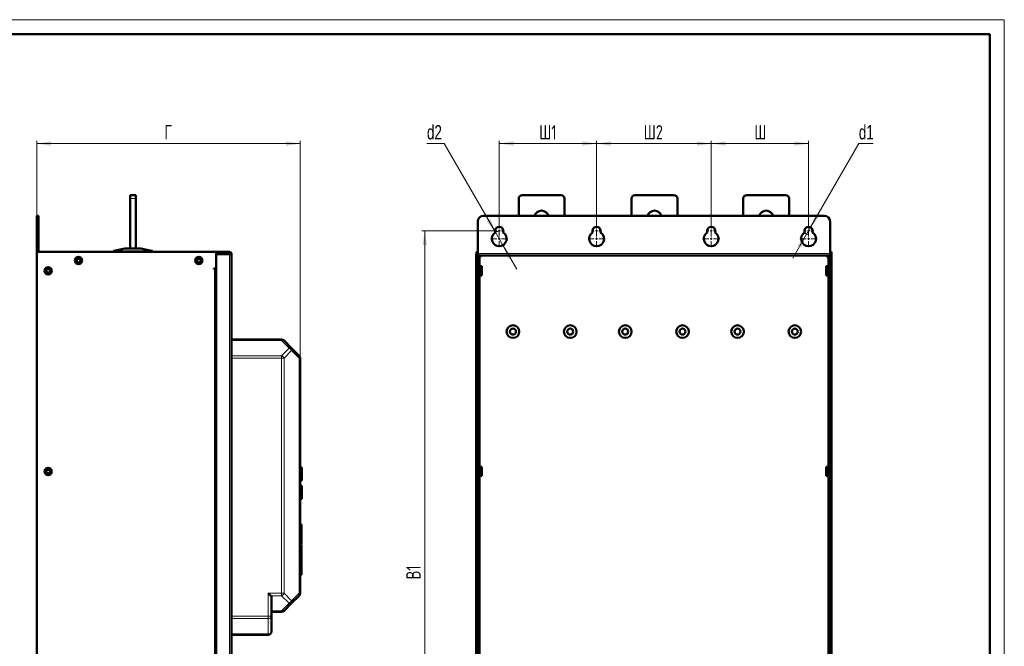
# Model space of a CAD drawing. Header units: millimetres. Extents: x 0 to 594, y 0 to 420.
# Tile 12 of 12: x 250 to 594, y 201 to 420. Entities that reach past the tile are written whole.
import ezdxf

# ---------------------------------------------------------------- set-up
doc = ezdxf.new("R2010")
doc.units = ezdxf.units.MM
doc.layers.add('ОСЕВЫЕ', color=7, linetype='Continuous')
doc.styles.add('SLDTEXTSTYLE0', font='TXT', dxfattribs={"width": 0.7, "bigfont": 'bigfont'})
doc.styles.add('SLDTEXTSTYLE1', font='TXT', dxfattribs={"width": 0.7})
doc.dimstyles.new('SLDDIMSTYLE0', dxfattribs={"dimtxt": 5, "dimasz": 5, "dimexe": 0, "dimexo": 0.0625, "dimgap": 1.25, "dimtad": 2, "dimdec": 1, "dimlfac": 2.5, "dimrnd": 1e-09, "dimzin": 12, "dimdsep": 46, "dimtxsty": 'SLDTEXTSTYLE1', "dimsah": 1, "dimcen": 0.09, "dimadec": 0, "dimazin": 3, "dimtfac": 1, "dimtdec": 3, "dimtofl": 0, "dimtmove": 0, "dimatfit": 3, "dimfxl": 0, "dimfrac": 2, "dimtolj": 1, "dimtzin": 12, "dimarcsym": 0})
doc.dimstyles.new('SLDDIMSTYLE1', dxfattribs={"dimtxt": 5, "dimasz": 5, "dimexe": 0, "dimexo": 0.0625, "dimgap": 1.25, "dimtad": 0, "dimtih": 1, "dimtoh": 1, "dimdec": 1, "dimlfac": 2.5, "dimrnd": 1e-09, "dimzin": 12, "dimdsep": 46, "dimtxsty": 'SLDTEXTSTYLE1', "dimsah": 1, "dimcen": 0, "dimadec": 0, "dimazin": 3, "dimtfac": 1, "dimtdec": 3, "dimtmove": 0, "dimatfit": 3, "dimfxl": 0, "dimfrac": 2, "dimtolj": 1, "dimtzin": 12, "dimarcsym": 0})
doc.dimstyles.new('SLDDIMSTYLE2', dxfattribs={"dimtxt": 5, "dimasz": 5, "dimexe": 0, "dimexo": 0.0625, "dimgap": 1.25, "dimtad": 0, "dimtih": 1, "dimtoh": 1, "dimdec": 1, "dimlfac": 2.5, "dimrnd": 1e-09, "dimzin": 12, "dimdsep": 46, "dimtxsty": 'SLDTEXTSTYLE1', "dimsah": 1, "dimcen": 0, "dimadec": 0, "dimazin": 3, "dimtfac": 1, "dimtdec": 3, "dimtmove": 0, "dimatfit": 3, "dimfxl": 0, "dimfrac": 2, "dimtolj": 1, "dimtzin": 12, "dimarcsym": 0})

# ---------------------------------------------------------------- blocks, each defined once
blk = doc.blocks.new('_D_2')
at = {"color": 7, "linetype": 'Continuous', "lineweight": 0}
for p, q in [((256.22, 351.6), (256.22, 377.79)), ((256.22, 376.79), (348.22, 376.79)), ((348.22, 301.9), (348.22, 377.79))]:
    blk.add_line(p, q, dxfattribs=at)
at = {"color": 7, "linetype": 'Continuous', "lineweight": 18}
for points in [[(256.22, 376.79), (261.22, 376.02), (261.22, 377.55)], [(348.22, 376.79), (343.22, 377.55), (343.22, 376.02)]]:
    blk.add_solid(points, dxfattribs=at)
at = {"color": 7, "linetype": 'Continuous', "lineweight": 18, "insert": (300.8, 383.23), "char_height": 5, "attachment_point": 1, "style": 'SLDTEXTSTYLE0'}
blk.add_mtext('Г', dxfattribs=at)
blk = doc.blocks.new('_D_3')
at = {"color": 7, "linetype": 'Continuous', "lineweight": 0}
for p, q in [((451.67, 348.2), (451.67, 377.79)), ((451.67, 376.79), (491.67, 376.79)), ((491.67, 348.2), (491.67, 377.79))]:
    blk.add_line(p, q, dxfattribs=at)
at = {"color": 7, "linetype": 'Continuous', "lineweight": 18}
for points in [[(451.67, 376.79), (456.67, 376.02), (456.67, 377.55)], [(491.67, 376.79), (486.67, 377.55), (486.67, 376.02)]]:
    blk.add_solid(points, dxfattribs=at)
at = {"color": 7, "linetype": 'Continuous', "lineweight": 18, "insert": (468.12, 383.23), "char_height": 5, "attachment_point": 1, "style": 'SLDTEXTSTYLE0'}
blk.add_mtext('Ш2', dxfattribs=at)
blk = doc.blocks.new('_D_4')
at = {"color": 7, "linetype": 'Continuous', "lineweight": 0}
for p, q in [((417.67, 348.2), (417.67, 377.79)), ((417.67, 376.79), (451.67, 376.79)), ((451.67, 348.2), (451.67, 377.79))]:
    blk.add_line(p, q, dxfattribs=at)
at = {"color": 7, "linetype": 'Continuous', "lineweight": 18}
for points in [[(417.67, 376.79), (422.67, 376.02), (422.67, 377.55)], [(451.67, 376.79), (446.67, 377.55), (446.67, 376.02)]]:
    blk.add_solid(points, dxfattribs=at)
at = {"color": 7, "linetype": 'Continuous', "lineweight": 18, "insert": (431.65, 383.23), "char_height": 5, "attachment_point": 1, "style": 'SLDTEXTSTYLE0'}
blk.add_mtext('Ш1', dxfattribs=at)
blk = doc.blocks.new('_D_5')
at = {"color": 7, "linetype": 'Continuous', "lineweight": 0}
for p, q in [((491.67, 348.2), (491.67, 377.79)), ((491.67, 376.79), (525.67, 376.79)), ((525.67, 348.2), (525.67, 377.79))]:
    blk.add_line(p, q, dxfattribs=at)
at = {"color": 7, "linetype": 'Continuous', "lineweight": 18}
for points in [[(491.67, 376.79), (496.67, 376.02), (496.67, 377.55)], [(525.67, 376.79), (520.67, 377.55), (520.67, 376.02)]]:
    blk.add_solid(points, dxfattribs=at)
at = {"color": 7, "linetype": 'Continuous', "lineweight": 18, "insert": (506.72, 383.23), "char_height": 5, "attachment_point": 1, "style": 'SLDTEXTSTYLE0'}
blk.add_mtext('Ш', dxfattribs=at)
blk = doc.blocks.new('_D_6')
at = {"color": 7, "linetype": 'Continuous', "lineweight": 0}
for p, q in [((415.86, 346.39), (390.67, 346.39)), ((391.67, 346.39), (391.67, 108.39)), ((415.86, 108.39), (390.67, 108.39))]:
    blk.add_line(p, q, dxfattribs=at)
at = {"color": 7, "linetype": 'Continuous', "lineweight": 18}
for points in [[(391.67, 346.39), (390.9, 341.39), (392.44, 341.39)], [(391.67, 108.39), (392.44, 113.39), (390.9, 113.39)]]:
    blk.add_solid(points, dxfattribs=at)
at = {"color": 7, "linetype": 'Continuous', "lineweight": 18, "insert": (385.23, 224.72), "char_height": 5, "attachment_point": 1, "rotation": 90, "style": 'SLDTEXTSTYLE0'}
blk.add_mtext('В1', dxfattribs=at)
blk = doc.blocks.new('_D_7')
at = {"color": 7, "linetype": 'Continuous', "lineweight": 0}
for p, q in [((526.37, 347.6), (543.22, 376.79)), ((543.22, 376.79), (548.2, 376.79)), ((524.97, 345.17), (526.37, 347.6)), ((524.97, 345.17), (520.16, 336.85))]:
    blk.add_line(p, q, dxfattribs=at)
at = {"color": 7, "linetype": 'Continuous', "lineweight": 18}
blk.add_arc((525.67, 346.39), 1.4, 180.4092, 275.5377, dxfattribs=at)
for points in [[(526.37, 347.6), (529.54, 351.54), (528.21, 352.31)], [(524.97, 345.17), (521.81, 341.23), (523.14, 340.46)]]:
    blk.add_solid(points, dxfattribs=at)
at = {"color": 7, "linetype": 'Continuous', "lineweight": 18, "insert": (543.22, 383.23), "char_height": 5, "attachment_point": 1, "style": 'SLDTEXTSTYLE1'}
blk.add_mtext('d1', dxfattribs=at)
blk = doc.blocks.new('_D_8')
at = {"color": 7, "linetype": 'Continuous', "lineweight": 0}
for p, q in [((398.5, 376.79), (392.46, 376.79)), ((416.37, 345.84), (398.5, 376.79)), ((418.97, 341.33), (416.37, 345.84)), ((418.97, 341.33), (423.78, 333.01))]:
    blk.add_line(p, q, dxfattribs=at)
at = {"color": 7, "linetype": 'Continuous', "lineweight": 18}
blk.add_arc((417.67, 343.59), 2.6, 98.9625, 122.3586, dxfattribs=at)
for points in [[(416.37, 345.84), (414.54, 350.55), (413.21, 349.78)], [(418.97, 341.33), (420.81, 336.62), (422.14, 337.39)]]:
    blk.add_solid(points, dxfattribs=at)
at = {"color": 7, "linetype": 'Continuous', "lineweight": 18, "insert": (392.46, 383.23), "char_height": 5, "attachment_point": 1, "style": 'SLDTEXTSTYLE1'}
blk.add_mtext('d2', dxfattribs=at)
blk = doc.blocks.new('SW_CENTERMARKSYMBOL_12')
at = {"color": 0, "linetype": 'Continuous', "lineweight": 18}
for p, q in [((-0.8, 0), (-1.8, 0)), ((0, 0), (-0.4, 0)), ((0, 0.8), (0, 1.8)), ((0, 0), (0, 0.4)), ((0, 0), (0, -0.4)), ((0, 0), (0.4, 0)), ((0.8, 0), (1.8, 0)), ((0, -0.8), (0, -1.8))]:
    blk.add_line(p, q, dxfattribs=at)
blk = doc.blocks.new('SW_CENTERMARKSYMBOL_13')
at = {"color": 0, "linetype": 'Continuous', "lineweight": 18}
for p, q in [((-0.8, 0), (-3, 0)), ((0, 0), (-0.4, 0)), ((0, 0.8), (0, 3)), ((0, 0), (0, 0.4)), ((0, 0), (0, -0.4)), ((0, 0), (0.4, 0)), ((0.8, 0), (3, 0)), ((0, -0.8), (0, -3))]:
    blk.add_line(p, q, dxfattribs=at)
blk = doc.blocks.new('SW_CENTERMARKSYMBOL_14')
at = {"color": 0, "linetype": 'Continuous', "lineweight": 18}
for p, q in [((-0.8, 0), (-1.8, 0)), ((0, 0), (-0.4, 0)), ((0, 0.8), (0, 1.8)), ((0, 0), (0, 0.4)), ((0, 0), (0, -0.4)), ((0, 0), (0.4, 0)), ((0.8, 0), (1.8, 0)), ((0, -0.8), (0, -1.8))]:
    blk.add_line(p, q, dxfattribs=at)
blk = doc.blocks.new('SW_CENTERMARKSYMBOL_15')
at = {"color": 0, "linetype": 'Continuous', "lineweight": 18}
for p, q in [((-0.8, 0), (-3, 0)), ((0, 0), (-0.4, 0)), ((0, 0.8), (0, 3)), ((0, 0), (0, 0.4)), ((0, 0), (0, -0.4)), ((0, 0), (0.4, 0)), ((0.8, 0), (3, 0)), ((0, -0.8), (0, -3))]:
    blk.add_line(p, q, dxfattribs=at)
blk = doc.blocks.new('SW_CENTERMARKSYMBOL_16')
at = {"color": 0, "linetype": 'Continuous', "lineweight": 18}
for p, q in [((-0.8, 0), (-1.8, 0)), ((0, 0), (-0.4, 0)), ((0, 0.8), (0, 1.8)), ((0, 0), (0, 0.4)), ((0, 0), (0, -0.4)), ((0, 0), (0.4, 0)), ((0.8, 0), (1.8, 0)), ((0, -0.8), (0, -1.8))]:
    blk.add_line(p, q, dxfattribs=at)
blk = doc.blocks.new('SW_CENTERMARKSYMBOL_17')
at = {"color": 0, "linetype": 'Continuous', "lineweight": 18}
for p, q in [((-0.8, 0), (-3, 0)), ((0, 0), (-0.4, 0)), ((0, 0.8), (0, 3)), ((0, 0), (0, 0.4)), ((0, 0), (0, -0.4)), ((0, 0), (0.4, 0)), ((0.8, 0), (3, 0)), ((0, -0.8), (0, -3))]:
    blk.add_line(p, q, dxfattribs=at)
blk = doc.blocks.new('SW_CENTERMARKSYMBOL_18')
at = {"color": 0, "linetype": 'Continuous', "lineweight": 18}
for p, q in [((-0.8, 0), (-1.8, 0)), ((0, 0), (-0.4, 0)), ((0, 0.8), (0, 1.8)), ((0, 0), (0, 0.4)), ((0, 0), (0, -0.4)), ((0, 0), (0.4, 0)), ((0.8, 0), (1.8, 0)), ((0, -0.8), (0, -1.8))]:
    blk.add_line(p, q, dxfattribs=at)
blk = doc.blocks.new('SW_CENTERMARKSYMBOL_19')
at = {"color": 0, "linetype": 'Continuous', "lineweight": 18}
for p, q in [((-0.8, 0), (-3, 0)), ((0, 0), (-0.4, 0)), ((0, 0.8), (0, 3)), ((0, 0), (0, 0.4)), ((0, 0), (0, -0.4)), ((0, 0), (0.4, 0)), ((0.8, 0), (3, 0)), ((0, -0.8), (0, -3))]:
    blk.add_line(p, q, dxfattribs=at)

msp = doc.modelspace()

# ---------------------------------------------------------------- linework, layer by layer
at = {"color": 7, "linetype": 'Continuous', "lineweight": 50}
for p, q in [((589, 415), (20, 415)), ((589, 5), (589, 415)), ((288.816, 358.785), (290.816, 358.785)), ((288.816, 358.785), (288.816, 357.585)), ((288.816, 357.585), (288.816, 340.185)), ((290.816, 357.585), (290.816, 358.785)), ((290.816, 340.185), (290.816, 357.585)), ((424.472, 351.585), (424.472, 357.585)), ((425.672, 358.785), (439.272, 358.785)), ((440.472, 357.585), (440.472, 351.585)), ((463.872, 351.585), (463.872, 357.585)), ((465.072, 358.785), (478.672, 358.785)), ((479.872, 357.585), (479.872, 351.585)), ((502.872, 351.585), (502.872, 357.585)), ((504.072, 358.785), (517.672, 358.785)), ((518.872, 357.585), (518.872, 351.585)), ((256.816, 351.585), (256.216, 351.585)), ((256.216, 351.585), (256.216, 349.585)), ((256.816, 351.585), (256.816, 349.585)), ((531.172, 351.585), (412.172, 351.585)), ((256.216, 338.985), (256.216, 349.585)), ((256.816, 349.585), (256.816, 338.985)), ((410.172, 349.585), (410.172, 338.465)), ((533.172, 338.465), (533.172, 349.585)), ((416.272, 345.776), (416.272, 346.385)), ((419.072, 346.385), (419.072, 345.776)), ((450.272, 345.776), (450.272, 346.385)), ((453.072, 346.385), (453.072, 345.776)), ((490.272, 345.776), (490.272, 346.385)), ((493.072, 346.385), (493.072, 345.776)), ((524.272, 345.776), (524.272, 346.385)), ((527.072, 346.385), (527.072, 345.776)), ((256.216, 338.985), (318.816, 338.985)), ((256.216, 113.785), (256.216, 338.985)), ((283.016, 339.336), (283.016, 338.985)), ((287.01, 340.184), (283.176, 339.417)), ((292.61, 340.185), (287.022, 340.185)), ((296.456, 339.417), (292.622, 340.184)), ((296.616, 338.985), (296.616, 339.336)), ((297.672, 338.985), (297.672, 339.025)), ((297.894, 339.025), (297.727, 339.025)), ((297.727, 338.985), (297.727, 339.025)), ((297.894, 338.985), (297.894, 339.025)), ((298.054, 338.985), (298.054, 339.025)), ((299.755, 339.025), (298.054, 339.025)), ((299.755, 338.985), (299.755, 339.025)), ((300.788, 338.985), (300.788, 339.025)), ((301.727, 339.025), (301.727, 338.985)), ((301.783, 339.025), (301.777, 339.025)), ((301.783, 338.985), (301.783, 339.025)), ((323.536, 338.985), (318.816, 338.985)), ((318.816, 338.985), (318.816, 338.222)), ((318.816, 338.505), (323.536, 338.505)), ((318.816, 114.548), (318.816, 338.222)), ((318.816, 338.222), (323.536, 338.222)), ((318.896, 338.265), (322.016, 338.265)), ((319.296, 338.305), (319.296, 338.265)), ((323.216, 338.265), (322.016, 338.265)), ((323.216, 338.222), (323.216, 338.265)), ((323.536, 338.505), (323.536, 338.985)), ((323.736, 338.305), (324.216, 338.305)), ((324.216, 338.305), (324.216, 114.465)), ((409.672, 338.222), (409.692, 338.222)), ((409.672, 338.222), (409.672, 114.548)), ((409.692, 338.985), (410.172, 338.985)), ((409.692, 338.985), (409.692, 113.785)), ((410.172, 113.785), (410.172, 338.985)), ((533.172, 337.785), (410.172, 337.785)), ((411.152, 337.485), (410.172, 337.485)), ((410.172, 337.185), (410.172, 115.585)), ((410.172, 337.185), (410.772, 337.185)), ((410.652, 337.485), (410.652, 337.185)), ((410.772, 337.185), (410.772, 115.585)), ((410.772, 337.185), (410.852, 337.185)), ((410.852, 337.185), (411.152, 337.185)), ((411.152, 337.185), (411.152, 337.485)), ((533.172, 337.485), (532.192, 337.485)), ((532.192, 337.485), (532.192, 337.185)), ((532.192, 337.185), (532.492, 337.185)), ((532.572, 337.185), (532.492, 337.185)), ((533.172, 337.185), (532.572, 337.185)), ((532.572, 115.585), (532.572, 337.185)), ((532.692, 337.185), (532.692, 337.485)), ((533.652, 338.985), (533.172, 338.985)), ((533.172, 338.985), (533.172, 113.785)), ((533.172, 115.585), (533.172, 337.185)), ((533.652, 113.785), (533.652, 338.985)), ((533.672, 338.222), (533.652, 338.222)), ((533.672, 114.548), (533.672, 338.222)), ((411.572, 333.965), (410.772, 333.965)), ((411.572, 330.805), (411.572, 333.965)), ((532.572, 333.965), (531.772, 333.965)), ((531.772, 333.965), (531.772, 332.385)), ((318.816, 333.225), (318.016, 333.225)), ((318.016, 333.225), (318.016, 332.985)), ((318.016, 332.985), (318.256, 332.985)), ((318.816, 332.985), (318.256, 332.985)), ((410.772, 330.805), (411.572, 330.805)), ((531.772, 332.385), (531.772, 330.805)), ((531.772, 330.805), (532.572, 330.805)), ((324.216, 308.385), (341.719, 308.385)), ((342.568, 308.034), (345.216, 305.385)), ((345.216, 305.385), (347.865, 302.737)), ((348.216, 301.888), (348.216, 219.882)), ((348.22, 293.805), (348.216, 293.805)), ((348.216, 291.057), (348.22, 291.057)), ((348.22, 291.905), (348.22, 291.057)), ((348.22, 285.665), (348.216, 285.665)), ((348.22, 285.665), (348.22, 284.865)), ((348.22, 284.865), (348.22, 277.188)), ((348.22, 276.907), (348.22, 273.665)), ((348.216, 272.865), (348.22, 272.865)), ((348.22, 273.665), (348.22, 272.865)), ((348.627, 263.8), (348.216, 263.821)), ((348.816, 261.825), (348.856, 261.825)), ((411.572, 263.965), (410.772, 263.965)), ((411.572, 260.805), (411.572, 263.965)), ((532.572, 263.965), (531.772, 263.965)), ((531.772, 263.965), (531.772, 262.385)), ((531.772, 262.385), (531.772, 260.805)), ((348.216, 259.189), (348.627, 259.21)), ((348.816, 261.105), (348.856, 261.105)), ((410.772, 260.805), (411.572, 260.805)), ((531.772, 260.805), (532.572, 260.805)), ((348.627, 257.4), (348.216, 257.421)), ((348.216, 252.789), (348.627, 252.81)), ((348.22, 251.554), (348.216, 251.554)), ((348.22, 251.554), (348.22, 250.705)), ((348.216, 248.805), (348.22, 248.805)), ((348.616, 243.848), (348.216, 243.848)), ((348.616, 236.945), (348.216, 236.945)), ((348.616, 230.855), (348.216, 230.855)), ((348.216, 226.32), (348.616, 226.32)), ((338.216, 218.185), (338.216, 211.882)), ((347.865, 219.034), (345.216, 216.385)), ((341.719, 213.385), (338.216, 213.385)), ((345.216, 216.385), (342.568, 213.737)), ((338.216, 211.882), (338.216, 206.585)), ((324.216, 205.385), (337.016, 205.385))]:
    msp.add_line(p, q, dxfattribs=at)
at = {"color": 9, "linetype": 'Continuous', "lineweight": 18}
for p, q in [((288.816, 357.585), (290.816, 357.585)), ((256.216, 349.585), (256.816, 349.585)), ((283.188, 339.417), (287.022, 340.184)), ((296.216, 339.396), (283.416, 339.396)), ((283.416, 339.338), (283.416, 339.396)), ((283.416, 339.338), (296.216, 339.338)), ((283.416, 338.985), (283.416, 339.338)), ((287.022, 340.185), (287.022, 340.184)), ((287.022, 340.184), (292.61, 340.184)), ((292.61, 340.184), (292.61, 340.185)), ((292.61, 340.184), (296.444, 339.417)), ((296.216, 339.338), (296.216, 339.396)), ((296.216, 339.338), (296.216, 338.985)), ((322.016, 338.265), (322.016, 338.222)), ((323.536, 338.222), (323.536, 114.548)), ((533.172, 338.465), (410.172, 338.465)), ((410.172, 337.705), (533.172, 337.705)), ((410.852, 333.965), (410.852, 337.185)), ((532.492, 337.185), (532.492, 333.965)), ((318.256, 119.785), (318.256, 332.985)), ((410.852, 263.965), (410.852, 330.805)), ((532.492, 330.805), (532.492, 263.965)), ((341.719, 308.034), (324.216, 308.034)), ((341.719, 308.034), (344.368, 305.385)), ((324.216, 302.737), (341.719, 302.737)), ((344.368, 305.385), (341.719, 302.737)), ((345.216, 304.537), (342.568, 301.888)), ((347.865, 301.888), (345.216, 304.537)), ((341.719, 301.888), (324.216, 301.888)), ((341.719, 301.888), (341.719, 219.882)), ((342.568, 301.888), (341.719, 301.888)), ((342.568, 301.888), (342.568, 219.882)), ((347.865, 301.888), (347.865, 219.882)), ((348.216, 291.905), (348.22, 291.905)), ((348.216, 284.865), (348.22, 284.865)), ((348.22, 273.665), (348.216, 273.665)), ((348.627, 259.21), (348.627, 263.8)), ((410.852, 191.965), (410.852, 260.805)), ((532.492, 260.805), (532.492, 191.965)), ((348.627, 255.105), (348.627, 257.4)), ((348.627, 252.81), (348.627, 255.105)), ((348.22, 250.705), (348.216, 250.705)), ((348.616, 228.149), (348.216, 228.149)), ((337.016, 219.882), (341.719, 219.882)), ((337.016, 211.882), (337.016, 219.882)), ((341.719, 219.034), (337.865, 219.034)), ((341.719, 219.882), (342.568, 219.882)), ((341.719, 219.034), (344.368, 216.385)), ((342.568, 219.882), (345.216, 217.234)), ((345.216, 217.234), (347.865, 219.882)), ((341.719, 213.737), (338.216, 213.737)), ((344.368, 216.385), (341.719, 213.737)), ((324.216, 211.882), (337.016, 211.882)), ((324.216, 211.034), (337.016, 211.034)), ((337.016, 211.882), (338.216, 211.882)), ((337.016, 211.034), (337.016, 205.737)), ((324.216, 205.737), (337.016, 205.737))]:
    msp.add_line(p, q, dxfattribs=at)
at = {"color": 7, "linetype": 'Continuous', "lineweight": 50, "flags": 128}
msp.add_lwpolyline([(318.817, 338.335), (318.829, 338.438), (318.846, 338.505)], dxfattribs=at)
at = {"color": 7, "linetype": 'Continuous', "lineweight": 50}
for centre, radius in [((270.816, 335.985), 1.3), ((270.816, 335.985), 0.9), ((312.816, 335.985), 1.3), ((312.816, 335.985), 0.9), ((260.216, 332.385), 1.3), ((270.816, 335.985), 0.64), ((312.816, 335.985), 0.64), ((260.216, 332.385), 0.9), ((260.216, 332.385), 0.66), ((422.472, 311.185), 2.2), ((442.472, 311.185), 2.2), ((461.672, 311.185), 2.2), ((481.672, 311.185), 2.2), ((500.872, 311.185), 2.2), ((520.872, 311.185), 2.2), ((422.472, 311.185), 1.04), ((442.472, 311.185), 1.04), ((461.672, 311.185), 1.04), ((481.672, 311.185), 1.04), ((500.872, 311.185), 1.04), ((520.872, 311.185), 1.04), ((260.216, 262.385), 1.3), ((260.216, 262.385), 0.9), ((260.216, 262.385), 0.66)]:
    msp.add_circle(centre, radius, dxfattribs=at)
for centre, radius, start, end in [((425.672, 357.585), 1.2, 90, 180), ((439.272, 357.585), 1.2, 0, 90), ((465.072, 357.585), 1.2, 90, 180), ((478.672, 357.585), 1.2, 0, 90), ((504.072, 357.585), 1.2, 90, 180), ((517.672, 357.585), 1.2, 0, 90), ((412.172, 349.585), 2, 90, 180), ((432.472, 350.785), 2.6, 17.92021, 162.07979), ((471.872, 350.785), 2.6, 17.92021, 162.07979), ((510.872, 350.785), 2.6, 17.92021, 162.07979), ((531.172, 349.585), 2, 0, 90), ((417.672, 346.385), 1.4, 0, 180), ((451.672, 346.385), 1.4, 0, 180), ((491.672, 346.385), 1.4, 0, 180), ((525.672, 346.385), 1.4, 0, 180), ((417.672, 343.585), 2.6, 122.57897, 57.42103), ((451.672, 343.585), 2.6, 122.57897, 57.42103), ((491.672, 343.585), 2.6, 122.57897, 57.42103), ((525.672, 343.585), 2.6, 122.57897, 57.42103), ((283.076, 339.336), 0.06, 152.49164, 180), ((283.076, 339.336), 0.06, 101.30993, 131.7441), ((287.022, 340.125), 0.06, 90, 101.30993), ((292.61, 340.125), 0.06, 78.69007, 90), ((296.556, 339.336), 0.06, 48.25366, 78.69007), ((296.556, 339.336), 0.06, 0, 27.50836), ((318.896, 338.345), 0.08, 180, 270), ((319.496, 338.305), 0.2, 90, 180), ((341.719, 307.185), 1.2, 45, 90), ((347.016, 301.888), 1.2, 0, 45), ((348.616, 263.6), 0.2, 0, 87), ((348.616, 259.41), 0.2, 273, 0), ((348.616, 257.2), 0.2, 0, 87), ((348.616, 253.01), 0.2, 273, 0), ((347.016, 219.882), 1.2, 315, 360), ((341.719, 214.585), 1.2, 270, 315.00001), ((337.016, 206.585), 1.2, 270, 360)]:
    msp.add_arc(centre, radius, start, end, dxfattribs=at)
at = {"color": 9, "linetype": 'Continuous', "lineweight": 18}
for centre, radius, start, end in [((283.181, 339.392), 0.026, 74.83549, 100.9807), ((287.015, 340.158), 0.026, 74.83549, 100.9807), ((292.617, 340.158), 0.026, 79.0193, 105.16451), ((296.451, 339.392), 0.026, 79.0193, 105.16451), ((344.607, 304.961), 0.742, 325.14306, 34.85694), ((343.465, 218.137), 1.971, 297.27378, 332.72622)]:
    msp.add_arc(centre, radius, start, end, dxfattribs=at)
for points, knots in [([(283.148, 339.358), (283.127, 339.355), (283.087, 339.348), (283.046, 339.341), (283.021, 339.337), (283.018, 339.336), (283.016, 339.336)], [0, 0, 0, 0, 0.2625573, 0.5165854, 0.7623146, 1, 1, 1, 1]), ([(283.188, 339.417), (283.183, 339.415), (283.173, 339.411), (283.161, 339.396), (283.152, 339.379), (283.149, 339.365), (283.148, 339.358)], [0, 0, 0, 0, 0.27892058, 0.49994961, 0.7576925, 1, 1, 1, 1]), ([(283.416, 339.338), (283.368, 339.339), (283.268, 339.34), (283.189, 339.352), (283.148, 339.358)], [0, 0, 0, 0, 0.4870401, 1, 1, 1, 1]), ([(283.416, 339.396), (283.374, 339.397), (283.289, 339.399), (283.222, 339.411), (283.188, 339.417)], [0, 0, 0, 0, 0.4983437, 1, 1, 1, 1]), ([(296.444, 339.417), (296.41, 339.411), (296.343, 339.399), (296.258, 339.397), (296.216, 339.396)], [0, 0, 0, 0, 0.5016563, 1, 1, 1, 1]), ([(296.485, 339.358), (296.444, 339.352), (296.364, 339.34), (296.265, 339.339), (296.216, 339.338)], [0, 0, 0, 0, 0.5129599, 1, 1, 1, 1]), ([(296.485, 339.358), (296.483, 339.365), (296.481, 339.379), (296.472, 339.396), (296.459, 339.411), (296.45, 339.415), (296.444, 339.417)], [0, 0, 0, 0, 0.2423312, 0.5000503, 0.721113, 1, 1, 1, 1]), ([(296.616, 339.336), (296.615, 339.336), (296.612, 339.337), (296.586, 339.341), (296.545, 339.348), (296.505, 339.355), (296.485, 339.358)], [0, 0, 0, 0, 0.2376854, 0.4834146, 0.7374427, 1, 1, 1, 1])]:
    msp.add_open_spline(points, degree=3, knots=knots, dxfattribs=at)
at = {"color": 7, "linetype": 'Continuous', "lineweight": 50}
for points, knots in [([(283.046, 339.388), (283.041, 339.385), (283.033, 339.379), (283.024, 339.366), (283.018, 339.351), (283.018, 339.341), (283.018, 339.336)], [0, 0, 0, 0, 0.2496677, 0.50386847, 0.75593439, 1, 1, 1, 1]), ([(283.176, 339.417), (283.16, 339.414), (283.126, 339.407), (283.092, 339.4), (283.068, 339.396), (283.066, 339.395), (283.064, 339.395)], [0, 0, 0, 0, 0.2504587, 0.5014238, 0.7501947, 1, 1, 1, 1]), ([(283.148, 339.358), (283.147, 339.365), (283.147, 339.379), (283.152, 339.397), (283.16, 339.408), (283.168, 339.415), (283.173, 339.416), (283.176, 339.417)], [0, 0, 0, 0, 0.231821, 0.4992739, 0.7031761, 0.840111, 1, 1, 1, 1]), ([(296.456, 339.417), (296.459, 339.416), (296.465, 339.415), (296.473, 339.408), (296.48, 339.397), (296.486, 339.379), (296.485, 339.365), (296.485, 339.358)], [0, 0, 0, 0, 0.1599166, 0.2968601, 0.5007262, 0.7681984, 1, 1, 1, 1]), ([(296.568, 339.395), (296.567, 339.395), (296.564, 339.396), (296.541, 339.4), (296.506, 339.407), (296.473, 339.414), (296.456, 339.417)], [0, 0, 0, 0, 0.2483064, 0.4985086, 0.7480251, 1, 1, 1, 1]), ([(296.614, 339.336), (296.614, 339.341), (296.614, 339.351), (296.609, 339.366), (296.6, 339.379), (296.591, 339.385), (296.586, 339.388)], [0, 0, 0, 0, 0.2440656, 0.4961315, 0.7503323, 1, 1, 1, 1]), ([(298.054, 339.025), (298.031, 339.025), (297.984, 339.025), (297.925, 339.025), (297.899, 339.025), (297.895, 339.025), (297.894, 339.025)], [0, 0, 0, 0, 0.2689364, 0.5392011, 0.8080127, 1, 1, 1, 1]), ([(300.788, 339.025), (300.761, 339.025), (300.627, 339.025), (300.383, 339.025), (300.079, 339.025), (299.847, 339.025), (299.785, 339.025), (299.755, 339.025)], [0, 0, 0, 0, 0.0548545, 0.2760399, 0.4993477, 0.755875, 1, 1, 1, 1]), ([(301.727, 339.025), (301.727, 339.025), (301.725, 339.025), (301.699, 339.025), (301.6, 339.025), (301.429, 339.025), (301.244, 339.025), (301.028, 339.025), (300.888, 339.025), (300.788, 339.025)], [0, 0, 0, 0, 0.0481792, 0.2416914, 0.4360999, 0.5912494, 0.7472549, 0.8210404, 1, 1, 1, 1]), ([(348.816, 261.505), (348.816, 261.769), (348.816, 262.174), (348.816, 262.662), (348.816, 262.997), (348.816, 263.268), (348.816, 263.529), (348.816, 263.572), (348.816, 263.6)], [0, 0, 0, 0, 0.2394568, 0.3683607, 0.5, 0.6316393, 0.7605432, 1, 1, 1, 1]), ([(348.816, 259.41), (348.816, 259.438), (348.816, 259.481), (348.816, 259.742), (348.816, 260.013), (348.816, 260.348), (348.816, 260.836), (348.816, 261.242), (348.816, 261.505)], [0, 0, 0, 0, 0.2394568, 0.3683607, 0.5, 0.6316393, 0.7605432, 1, 1, 1, 1]), ([(348.816, 255.105), (348.816, 255.369), (348.816, 255.774), (348.816, 256.262), (348.816, 256.597), (348.816, 256.868), (348.816, 257.129), (348.816, 257.172), (348.816, 257.2)], [0, 0, 0, 0, 0.2394568, 0.3683607, 0.5, 0.6316393, 0.7605432, 1, 1, 1, 1]), ([(348.816, 253.01), (348.816, 253.038), (348.816, 253.081), (348.816, 253.342), (348.816, 253.613), (348.816, 253.948), (348.816, 254.436), (348.816, 254.842), (348.816, 255.105)], [0, 0, 0, 0, 0.2394568, 0.3683607, 0.5, 0.6316393, 0.7605432, 1, 1, 1, 1]), ([(348.616, 243.818), (348.616, 243.827), (348.616, 243.866), (348.616, 243.679), (348.616, 243.287), (348.616, 242.747), (348.616, 241.868), (348.616, 240.637), (348.616, 239.568), (348.616, 238.704), (348.616, 238.005), (348.616, 237.461), (348.616, 237.161), (348.616, 237.085)], [0, 0, 0, 0, 0.0439483, 0.1953701, 0.2721675, 0.3488549, 0.4856961, 0.6044659, 0.7346037, 0.8032988, 0.8720627, 0.9679092, 1, 1, 1, 1]), ([(348.616, 236.945), (348.616, 236.691), (348.616, 236.047), (348.616, 234.966), (348.616, 233.832), (348.616, 232.824), (348.616, 231.827), (348.616, 231.215), (348.616, 230.855)], [0, 0, 0, 0, 0.1250906, 0.3179914, 0.510708, 0.6533693, 0.7958207, 1, 1, 1, 1]), ([(348.616, 230.855), (348.616, 230.643), (348.616, 230.049), (348.616, 229.084), (348.616, 228.492), (348.616, 228.149)], [0, 0, 0, 0, 0.1892578, 0.5302376, 1, 1, 1, 1]), ([(348.616, 228.149), (348.616, 228.024), (348.616, 227.649), (348.616, 227.141), (348.616, 226.669), (348.616, 226.326), (348.616, 226.364), (348.616, 226.377)], [0, 0, 0, 0, 0.1148571, 0.3461682, 0.577647, 0.8651323, 1, 1, 1, 1]), ([(337.865, 219.034), (337.738, 219.16), (337.475, 219.424), (337.173, 219.726), (337.016, 219.882)], [0, 0, 0, 0, 0.4814571, 1, 1, 1, 1]), ([(337.865, 219.034), (337.965, 218.907), (338.175, 218.643), (338.202, 218.342), (338.216, 218.185)], [0, 0, 0, 0, 0.4814571, 1, 1, 1, 1])]:
    msp.add_open_spline(points, degree=3, knots=knots, dxfattribs=at)
for points in [[(323.536, 338.985), (323.625, 338.975), (323.803, 338.954), (324.028, 338.797), (324.185, 338.572), (324.206, 338.394), (324.216, 338.305)], [(323.736, 338.305), (323.733, 338.331), (323.727, 338.384), (323.681, 338.45), (323.615, 338.496), (323.562, 338.502), (323.536, 338.505)], [(323.536, 338.222), (323.562, 338.229), (323.615, 338.243), (323.681, 338.264), (323.727, 338.284), (323.733, 338.298), (323.736, 338.305)], [(324.216, 338.305), (324.206, 338.298), (324.185, 338.284), (324.028, 338.264), (323.803, 338.243), (323.625, 338.229), (323.536, 338.222)]]:
    msp.add_open_spline(points, degree=3, dxfattribs=at)
at = {"color": 9, "linetype": 'Continuous', "lineweight": 18}
for points in [[(341.719, 308.034), (341.719, 308.086), (341.719, 308.191), (341.719, 308.3), (341.719, 308.372), (341.719, 308.381), (341.719, 308.385)], [(342.568, 308.034), (342.519, 308.071), (342.422, 308.145), (342.214, 308.175), (341.976, 308.145), (341.805, 308.071), (341.719, 308.034)], [(341.719, 301.888), (341.719, 301.967), (341.719, 302.124), (341.719, 302.35), (341.719, 302.56), (341.719, 302.678), (341.719, 302.737)], [(341.719, 302.737), (341.805, 302.688), (341.976, 302.591), (342.214, 302.383), (342.422, 302.145), (342.519, 301.974), (342.568, 301.888)], [(344.368, 305.385), (344.453, 305.422), (344.624, 305.497), (344.862, 305.526), (345.071, 305.497), (345.168, 305.422), (345.216, 305.385)], [(345.216, 304.537), (345.168, 304.622), (345.071, 304.793), (344.862, 305.031), (344.624, 305.24), (344.453, 305.337), (344.368, 305.385)], [(347.865, 301.888), (347.902, 301.974), (347.976, 302.145), (348.006, 302.383), (347.976, 302.591), (347.902, 302.688), (347.865, 302.737)], [(348.216, 301.888), (348.212, 301.888), (348.203, 301.888), (348.131, 301.888), (348.022, 301.888), (347.917, 301.888), (347.865, 301.888)], [(341.719, 219.034), (341.719, 219.092), (341.719, 219.21), (341.719, 219.42), (341.719, 219.646), (341.719, 219.804), (341.719, 219.882)], [(342.568, 219.882), (342.519, 219.797), (342.422, 219.625), (342.214, 219.387), (341.976, 219.179), (341.805, 219.082), (341.719, 219.034)], [(345.216, 217.234), (345.253, 217.148), (345.328, 216.977), (345.357, 216.739), (345.328, 216.53), (345.253, 216.433), (345.216, 216.385)], [(347.865, 219.034), (347.902, 219.082), (347.976, 219.179), (348.006, 219.387), (347.976, 219.625), (347.902, 219.797), (347.865, 219.882)], [(347.865, 219.882), (347.917, 219.882), (348.022, 219.882), (348.131, 219.882), (348.203, 219.882), (348.212, 219.882), (348.216, 219.882)], [(341.719, 213.737), (341.805, 213.699), (341.976, 213.625), (342.214, 213.595), (342.422, 213.625), (342.519, 213.699), (342.568, 213.737)], [(341.719, 213.385), (341.719, 213.39), (341.719, 213.398), (341.719, 213.47), (341.719, 213.579), (341.719, 213.684), (341.719, 213.737)], [(345.216, 216.385), (345.168, 216.348), (345.071, 216.274), (344.862, 216.244), (344.624, 216.274), (344.453, 216.348), (344.368, 216.385)], [(337.016, 211.034), (337.016, 211.092), (337.016, 211.21), (337.016, 211.42), (337.016, 211.646), (337.016, 211.804), (337.016, 211.882)], [(338.216, 211.882), (338.198, 211.771), (338.162, 211.549), (337.885, 211.268), (337.488, 211.072), (337.173, 211.046), (337.016, 211.034)], [(337.016, 205.737), (337.173, 205.749), (337.488, 205.775), (337.885, 205.971), (338.162, 206.252), (338.198, 206.474), (338.216, 206.585)], [(337.016, 205.385), (337.016, 205.39), (337.016, 205.398), (337.016, 205.47), (337.016, 205.579), (337.016, 205.684), (337.016, 205.737)]]:
    msp.add_open_spline(points, degree=3, dxfattribs=at)
at = {"layer": 'ОСЕВЫЕ', "lineweight": 18}
for p, q in [((0, 420), (594, 420)), ((594, 420), (594, 0))]:
    msp.add_line(p, q, dxfattribs=at)

# ---------------------------------------------------------------- block references
at = {"color": 7, "linetype": 'Continuous', "lineweight": 0}
for name, p in [('SW_CENTERMARKSYMBOL_12', (417.672, 346.385)), ('SW_CENTERMARKSYMBOL_14', (451.672, 346.385)), ('SW_CENTERMARKSYMBOL_16', (491.672, 346.385)), ('SW_CENTERMARKSYMBOL_18', (525.672, 346.385)), ('SW_CENTERMARKSYMBOL_13', (417.672, 343.585)), ('SW_CENTERMARKSYMBOL_15', (451.672, 343.585)), ('SW_CENTERMARKSYMBOL_17', (491.672, 343.585)), ('SW_CENTERMARKSYMBOL_19', (525.672, 343.585))]:
    msp.add_blockref(name, p, dxfattribs=at)

# ---------------------------------------------------------------- dimensions: what is measured, and where the dimension line sits
at = {"color": 7, "linetype": 'Continuous', "lineweight": 18}
for base, p1, p2, text, picture, middle in [((348.216, 376.785), (256.216, 351.585), (348.216, 301.888), 'Г', '_D_2', (302.216, 376.785)), ((451.672, 376.785), (417.672, 348.185), (451.672, 348.185), 'Ш1', '_D_4', (434.672, 376.785)), ((491.672, 376.785), (451.672, 348.185), (491.672, 348.185), 'Ш2', '_D_3', (471.672, 376.785)), ((525.672, 376.785), (491.672, 348.185), (525.672, 348.185), 'Ш', '_D_5', (508.672, 376.785))]:
    dim = msp.add_linear_dim(base=base, p1=p1, p2=p2, text=text, dimstyle='SLDDIMSTYLE0', dxfattribs=at)
    dim.commit()
    dim.dimension.update_dxf_attribs({"geometry": picture, "text_midpoint": middle, "dimtype": 160})
for p1, p2, text, dimstyle, picture, middle in [((416.372, 345.837), (418.972, 341.333), 'd2', 'SLDDIMSTYLE2', '_D_8', (395.483, 380.601)), ((526.372, 347.598), (524.972, 345.173), 'd1', 'SLDDIMSTYLE1', '_D_7', (545.709, 380.601))]:
    dim = msp.add_diameter_dim_2p(p1=p1, p2=p2, text=text, dimstyle=dimstyle, override={"dimpost": '<>'}, dxfattribs=at)
    dim.commit()
    dim.dimension.update_dxf_attribs({"geometry": picture, "text_midpoint": middle, "dimtype": 163})
dim = msp.add_linear_dim(base=(391.672, 108.385), p1=(415.872, 346.385), p2=(415.872, 108.385), angle=90, text='В1', dimstyle='SLDDIMSTYLE0', dxfattribs=at)
dim.commit()
dim.dimension.update_dxf_attribs({"geometry": '_D_6', "text_midpoint": (391.672, 227.385), "dimtype": 160})

doc.saveas('drawing.dxf')
